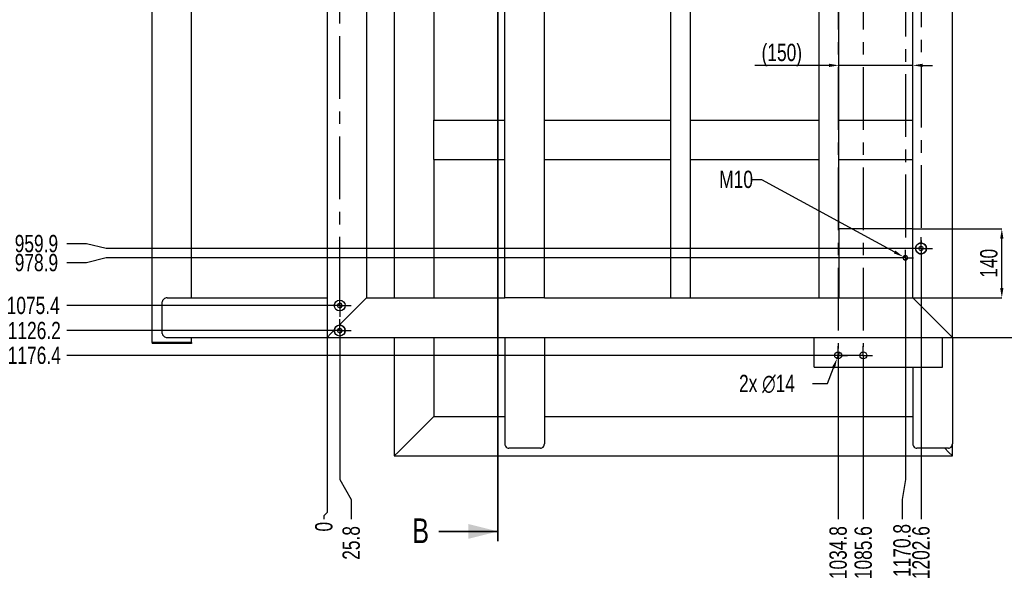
# Model space of a CAD drawing. Header units: millimetres. Extents: x 0 to 841, y 0 to 594.
# Tile 6 of 19: x 151 to 350, y 206 to 318. Entities that reach past the tile are written whole.
import ezdxf

# ---------------------------------------------------------------- set-up
doc = ezdxf.new("R2010")
doc.units = ezdxf.units.MM
doc.header["$PDSIZE"] = -1
doc.linetypes.add('CENTERX2', pattern=[20.32, 12.7, -2.54, 2.54, -2.54])
for name, color, linetype in [('COTES', 1, 'Continuous'), ('TRAIT-FINS', 9, 'Continuous'), ('TRAIT-MIXTES', 3, 'CENTERX2')]:
    doc.layers.add(name, color=color, linetype=linetype)
doc.layers.add('TRAIT-FORT', color=4, linetype='Continuous', lineweight=25)
doc.styles.add('SLDTEXTSTYLE0', font='TXT', dxfattribs={"width": 0.75})
doc.dimstyles.new('SLDDIMSTYLE0', dxfattribs={"dimtxt": 3.5, "dimasz": 0.333333, "dimexe": 0, "dimexo": 0.0625, "dimgap": 0.875, "dimtad": 0, "dimtih": 1, "dimtoh": 1, "dimdec": 1, "dimlfac": 10, "dimrnd": 1e-09, "dimdsep": 46, "dimtxsty": 'SLDTEXTSTYLE0', "dimblk1": 'ORIGIN', "dimblk2": 'ORIGIN', "dimsah": 1, "dimcen": 0.09, "dimadec": 0, "dimazin": 2, "dimtfac": 1, "dimtdec": 1, "dimtofl": 0, "dimtmove": 0, "dimatfit": 3, "dimldrblk": 'ORIGIN', "dimfxl": 1, "dimfrac": 2, "dimtolj": 1, "dimtzin": 12, "dimarcsym": 0})
doc.dimstyles.new('SLDDIMSTYLE1', dxfattribs={"dimtxt": 3.5, "dimasz": 2, "dimexe": 0, "dimexo": 0.0625, "dimgap": 0.875, "dimtad": 0, "dimtih": 1, "dimtoh": 1, "dimdec": 1, "dimlfac": 10, "dimrnd": 1e-09, "dimzin": 12, "dimdsep": 46, "dimtxsty": 'SLDTEXTSTYLE0', "dimsah": 1, "dimcen": 0.09, "dimadec": 0, "dimazin": 3, "dimtfac": 1, "dimtdec": 1, "dimtofl": 0, "dimtmove": 0, "dimatfit": 3, "dimfxl": 1, "dimfrac": 2, "dimtolj": 1, "dimtzin": 12, "dimarcsym": 0})
doc.dimstyles.new('SLDDIMSTYLE2', dxfattribs={"dimtxt": 3.5, "dimasz": 2, "dimexe": 0, "dimexo": 0.0625, "dimgap": 0.875, "dimtad": 0, "dimtih": 1, "dimtoh": 1, "dimdec": 0, "dimlfac": 10, "dimrnd": 1e-09, "dimzin": 12, "dimdsep": 46, "dimtxsty": 'SLDTEXTSTYLE0', "dimblk1": 'NONE', "dimsah": 1, "dimcen": 0, "dimadec": 0, "dimazin": 3, "dimtfac": 1, "dimtdec": 0, "dimtmove": 0, "dimatfit": 3, "dimldrblk": 'NONE', "dimfxl": 1, "dimfrac": 2, "dimtolj": 1, "dimtzin": 12, "dimarcsym": 0})
doc.dimstyles.new('SLDDIMSTYLE3', dxfattribs={"dimtxt": 3.5, "dimasz": 2, "dimexe": 0, "dimexo": 0.0625, "dimgap": 0.875, "dimtad": 1, "dimdec": 0, "dimlfac": 10, "dimrnd": 1e-09, "dimzin": 12, "dimdsep": 46, "dimtxsty": 'SLDTEXTSTYLE0', "dimsah": 1, "dimcen": 0.09, "dimadec": 0, "dimazin": 3, "dimtfac": 1, "dimtdec": 0, "dimtofl": 0, "dimtmove": 0, "dimatfit": 3, "dimfxl": 1, "dimfrac": 2, "dimtolj": 1, "dimtzin": 12, "dimarcsym": 0})
doc.dimstyles.new('SLDDIMSTYLE4', dxfattribs={"dimtxt": 3.5, "dimasz": 2, "dimexe": 0, "dimexo": 0.0625, "dimgap": 0.875, "dimtad": 1, "dimdec": 0, "dimlfac": 10, "dimrnd": 1e-09, "dimzin": 12, "dimdsep": 46, "dimtxsty": 'SLDTEXTSTYLE0', "dimsah": 1, "dimcen": 0.09, "dimadec": 0, "dimazin": 3, "dimtfac": 1, "dimtdec": 0, "dimtmove": 0, "dimatfit": 0, "dimfxl": 1, "dimfrac": 2, "dimtolj": 1, "dimtzin": 12, "dimarcsym": 0})
doc.dimstyles.new('SLDDIMSTYLE5', dxfattribs={"dimtxt": 3.5, "dimasz": 2, "dimexe": 0, "dimexo": 0.0625, "dimgap": 0.875, "dimtad": 0, "dimtih": 1, "dimtoh": 1, "dimdec": 0, "dimlfac": 10, "dimrnd": 1e-09, "dimzin": 12, "dimdsep": 46, "dimtxsty": 'SLDTEXTSTYLE0', "dimblk1": 'NONE', "dimsah": 1, "dimcen": 0, "dimadec": 0, "dimazin": 3, "dimtfac": 1, "dimtdec": 0, "dimtmove": 0, "dimatfit": 3, "dimldrblk": 'NONE', "dimfxl": 1, "dimfrac": 2, "dimtolj": 1, "dimtzin": 12, "dimarcsym": 0})

# ---------------------------------------------------------------- blocks, each defined once
blk = doc.blocks.new('_D_5')
at = {"layer": 'COTES', "color": 0, "lineweight": -2, "transparency": 16777216}
for p, q in [((164.37, 272.35), (160.37, 272.35)), ((168.37, 271.38), (164.37, 272.35)), ((330.96, 271.38), (168.37, 271.38))]:
    blk.add_line(p, q, dxfattribs=at)
at = {"layer": 'Defpoints', "color": 0, "transparency": 16777216}
for p in [(180.73, 367.37), (160.37, 272.35), (331.02, 271.38)]:
    blk.add_point(p, dxfattribs=at)
at = {"layer": 'COTES', "color": 0, "transparency": 16777216, "insert": (154.24, 272.35), "char_height": 3.5, "attachment_point": 5, "style": 'SLDTEXTSTYLE0'}
blk.add_mtext('\\A1;959.9', dxfattribs=at)
blk = doc.blocks.new('_D_6')
at = {"layer": 'COTES', "color": 0, "lineweight": -2, "transparency": 16777216}
for p, q in [((168.37, 269.48), (164.37, 268.5)), ((328.46, 269.48), (168.37, 269.48)), ((164.37, 268.5), (160.37, 268.5))]:
    blk.add_line(p, q, dxfattribs=at)
at = {"layer": 'Defpoints', "color": 0, "transparency": 16777216}
for p in [(180.73, 367.37), (328.52, 269.48), (160.37, 268.5)]:
    blk.add_point(p, dxfattribs=at)
at = {"layer": 'COTES', "color": 0, "transparency": 16777216, "insert": (154.24, 268.5), "char_height": 3.5, "attachment_point": 5, "style": 'SLDTEXTSTYLE0'}
blk.add_mtext('\\A1;978.9', dxfattribs=at)
blk = doc.blocks.new('_D_7')
at = {"layer": 'COTES', "color": 0, "lineweight": -2, "transparency": 16777216}
blk.add_line((213.28, 259.83), (160.37, 259.83), dxfattribs=at)
at = {"layer": 'Defpoints', "color": 0, "transparency": 16777216}
for p in [(180.73, 367.37), (160.37, 259.83), (213.35, 259.83)]:
    blk.add_point(p, dxfattribs=at)
at = {"layer": 'COTES', "color": 0, "transparency": 16777216, "insert": (153.59, 259.83), "char_height": 3.5, "attachment_point": 5, "style": 'SLDTEXTSTYLE0'}
blk.add_mtext('\\A1;1075.4', dxfattribs=at)
blk = doc.blocks.new('_D_8')
at = {"layer": 'COTES', "color": 0, "lineweight": -2, "transparency": 16777216}
blk.add_line((213.28, 254.75), (160.37, 254.75), dxfattribs=at)
at = {"layer": 'Defpoints', "color": 0, "transparency": 16777216}
for p in [(180.73, 367.37), (160.37, 254.75), (213.35, 254.75)]:
    blk.add_point(p, dxfattribs=at)
at = {"layer": 'COTES', "color": 0, "transparency": 16777216, "insert": (153.81, 254.75), "char_height": 3.5, "attachment_point": 5, "style": 'SLDTEXTSTYLE0'}
blk.add_mtext('\\A1;1126.2', dxfattribs=at)
blk = doc.blocks.new('_D_9')
at = {"layer": 'COTES', "color": 0, "lineweight": -2, "transparency": 16777216}
blk.add_line((319.66, 249.73), (160.37, 249.73), dxfattribs=at)
at = {"layer": 'Defpoints', "color": 0, "transparency": 16777216}
for p in [(180.73, 367.37), (160.37, 249.73), (319.73, 249.73)]:
    blk.add_point(p, dxfattribs=at)
at = {"layer": 'COTES', "color": 0, "transparency": 16777216, "insert": (153.81, 249.73), "char_height": 3.5, "attachment_point": 5, "style": 'SLDTEXTSTYLE0'}
blk.add_mtext('\\A1;1176.4', dxfattribs=at)
blk = doc.blocks.new('_D_11')
at = {"layer": 'COTES', "color": 0, "lineweight": -2, "transparency": 16777216}
for p, q in [((213.07, 253.31), (213.07, 217.9)), ((213.07, 217.9), (212.44, 217.24)), ((212.44, 217.24), (212.44, 216.57))]:
    blk.add_line(p, q, dxfattribs=at)
at = {"layer": 'Defpoints', "color": 0, "transparency": 16777216}
for p in [(213.07, 253.37), (213.07, 253.37), (212.44, 216.57)]:
    blk.add_point(p, dxfattribs=at)
at = {"layer": 'COTES', "color": 0, "transparency": 16777216, "insert": (212.44, 215.04), "char_height": 3.5, "attachment_point": 5, "rotation": 90, "style": 'SLDTEXTSTYLE0'}
blk.add_mtext('\\A1;0', dxfattribs=at)
blk = doc.blocks.new('_Origin')
at = {"color": 0, "linetype": 'ByBlock', "lineweight": -2}
blk.add_line((0, 0), (-1, 0), dxfattribs=at)
blk.add_circle((0, 0), 0.5, dxfattribs=at)
blk = doc.blocks.new('_D_12')
at = {"layer": 'COTES', "color": 0, "lineweight": -2, "transparency": 16777216}
for p, q in [((215.65, 252.39), (215.65, 224.57)), ((215.65, 224.57), (217.98, 220.57)), ((217.98, 220.57), (217.98, 216.57))]:
    blk.add_line(p, q, dxfattribs=at)
at = {"layer": 'Defpoints', "color": 0, "transparency": 16777216}
for p in [(213.07, 253.37), (215.65, 252.45), (217.98, 216.57)]:
    blk.add_point(p, dxfattribs=at)
at = {"layer": 'COTES', "color": 0, "transparency": 16777216, "insert": (217.98, 211.76), "char_height": 3.5, "attachment_point": 5, "rotation": 90, "style": 'SLDTEXTSTYLE0'}
blk.add_mtext('\\A1;25.8', dxfattribs=at)
blk = doc.blocks.new('_D_13')
at = {"layer": 'COTES', "color": 0, "lineweight": -2, "transparency": 16777216}
blk.add_line((316.55, 247.77), (316.55, 216.57), dxfattribs=at)
at = {"layer": 'Defpoints', "color": 0, "transparency": 16777216}
for p in [(213.07, 253.37), (316.55, 247.83), (316.55, 216.57)]:
    blk.add_point(p, dxfattribs=at)
at = {"layer": 'COTES', "color": 0, "transparency": 16777216, "insert": (316.55, 209.79), "char_height": 3.5, "attachment_point": 5, "rotation": 90, "style": 'SLDTEXTSTYLE0'}
blk.add_mtext('\\A1;1034.8', dxfattribs=at)
blk = doc.blocks.new('_D_14')
at = {"layer": 'COTES', "color": 0, "lineweight": -2, "transparency": 16777216}
blk.add_line((321.63, 247.77), (321.63, 216.57), dxfattribs=at)
at = {"layer": 'Defpoints', "color": 0, "transparency": 16777216}
for p in [(213.07, 253.37), (321.63, 247.83), (321.63, 216.57)]:
    blk.add_point(p, dxfattribs=at)
at = {"layer": 'COTES', "color": 0, "transparency": 16777216, "insert": (321.63, 209.79), "char_height": 3.5, "attachment_point": 5, "rotation": 90, "style": 'SLDTEXTSTYLE0'}
blk.add_mtext('\\A1;1085.6', dxfattribs=at)
blk = doc.blocks.new('_D_15')
at = {"layer": 'COTES', "color": 0, "lineweight": -2, "transparency": 16777216}
for p, q in [((330.15, 267.79), (330.15, 224.57)), ((330.15, 224.57), (329.48, 220.57)), ((329.48, 220.57), (329.48, 216.57))]:
    blk.add_line(p, q, dxfattribs=at)
at = {"layer": 'Defpoints', "color": 0, "transparency": 16777216}
for p in [(330.15, 267.85), (213.07, 253.37), (329.48, 216.57)]:
    blk.add_point(p, dxfattribs=at)
at = {"layer": 'COTES', "color": 0, "transparency": 16777216, "insert": (329.48, 210.23), "char_height": 3.5, "attachment_point": 5, "rotation": 90, "style": 'SLDTEXTSTYLE0'}
blk.add_mtext('\\A1;1170.8', dxfattribs=at)
blk = doc.blocks.new('_D_16')
at = {"layer": 'COTES', "color": 0, "lineweight": -2, "transparency": 16777216}
blk.add_line((333.32, 269.02), (333.32, 216.57), dxfattribs=at)
at = {"layer": 'Defpoints', "color": 0, "transparency": 16777216}
for p in [(333.32, 269.08), (213.07, 253.37), (333.32, 216.57)]:
    blk.add_point(p, dxfattribs=at)
at = {"layer": 'COTES', "color": 0, "transparency": 16777216, "insert": (333.32, 209.79), "char_height": 3.5, "attachment_point": 5, "rotation": 90, "style": 'SLDTEXTSTYLE0'}
blk.add_mtext('\\A1;1202.6', dxfattribs=at)
blk = doc.blocks.new('_D_18')
at = {"layer": 'COTES', "color": 0, "lineweight": -2, "transparency": 16777216}
for p, q in [((299.04, 285.38), (301.04, 285.38)), ((301.04, 285.38), (327.95, 270.67)), ((330.59, 269.24), (329.71, 269.72))]:
    blk.add_line(p, q, dxfattribs=at)
at = {"layer": 'COTES', "color": 0, "transparency": 16777216}
blk.add_solid([(328.11, 270.97), (327.79, 270.38), (329.71, 269.72)], dxfattribs=at)
at = {"layer": 'Defpoints', "color": 0, "transparency": 16777216}
for p in [(329.71, 269.72), (330.59, 269.24)]:
    blk.add_point(p, dxfattribs=at)
at = {"layer": 'COTES', "color": 0, "transparency": 16777216, "insert": (292.47, 287.13), "char_height": 3.5, "attachment_point": 1, "style": 'SLDTEXTSTYLE0'}
blk.add_mtext('\\A1;M10', dxfattribs=at)
blk = doc.blocks.new('_None')
blk = doc.blocks.new('_D_20')
at = {"layer": 'COTES', "color": 0, "lineweight": -2, "transparency": 16777216}
for p, q in [((339.73, 367.37), (359.81, 367.37)), ((359.81, 255.37), (359.81, 365.37)), ((339.73, 253.37), (359.81, 253.37))]:
    blk.add_line(p, q, dxfattribs=at)
at = {"layer": 'COTES', "color": 0, "transparency": 16777216}
for points in [[(359.48, 365.37), (360.15, 365.37), (359.81, 367.37)], [(359.48, 255.37), (360.15, 255.37), (359.81, 253.37)]]:
    blk.add_solid(points, dxfattribs=at)
at = {"layer": 'Defpoints', "color": 0, "transparency": 16777216}
for p in [(339.67, 367.37), (359.81, 367.37), (339.67, 253.37)]:
    blk.add_point(p, dxfattribs=at)
at = {"layer": 'COTES', "color": 0, "transparency": 16777216, "insert": (355.44, 310.37), "char_height": 3.5, "attachment_point": 2, "rotation": 90, "style": 'SLDTEXTSTYLE0'}
blk.add_mtext('\\A1;(1140)', dxfattribs=at)
blk = doc.blocks.new('_D_26')
at = {"layer": 'COTES', "color": 0, "lineweight": -2, "transparency": 16777216}
for p, q in [((331.73, 275.37), (349.67, 275.37)), ((349.67, 263.37), (349.67, 273.37)), ((331.73, 261.37), (349.67, 261.37))]:
    blk.add_line(p, q, dxfattribs=at)
at = {"layer": 'COTES', "color": 0, "transparency": 16777216}
for points in [[(349.34, 273.37), (350, 273.37), (349.67, 275.37)], [(349.34, 263.37), (350, 263.37), (349.67, 261.37)]]:
    blk.add_solid(points, dxfattribs=at)
at = {"layer": 'Defpoints', "color": 0, "transparency": 16777216}
for p in [(331.67, 275.37), (349.67, 275.37), (331.67, 261.37)]:
    blk.add_point(p, dxfattribs=at)
at = {"layer": 'COTES', "color": 0, "transparency": 16777216, "insert": (345.29, 268.37), "char_height": 3.5, "attachment_point": 2, "rotation": 90, "style": 'SLDTEXTSTYLE0'}
blk.add_mtext('\\A1;140', dxfattribs=at)
blk = doc.blocks.new('_D_27')
at = {"layer": 'COTES', "color": 0, "lineweight": -2, "transparency": 16777216}
for p, q in [((314.67, 308.46), (299.67, 308.46)), ((316.67, 275.43), (316.67, 308.46)), ((331.67, 308.46), (316.67, 308.46)), ((331.67, 275.43), (331.67, 308.46)), ((333.67, 308.46), (335.67, 308.46))]:
    blk.add_line(p, q, dxfattribs=at)
at = {"layer": 'COTES', "color": 0, "transparency": 16777216}
for points in [[(314.67, 308.79), (314.67, 308.12), (316.67, 308.46)], [(333.67, 308.79), (333.67, 308.12), (331.67, 308.46)]]:
    blk.add_solid(points, dxfattribs=at)
at = {"layer": 'Defpoints', "color": 0, "transparency": 16777216}
for p in [(316.67, 308.46), (316.67, 275.37), (331.67, 275.37)]:
    blk.add_point(p, dxfattribs=at)
at = {"layer": 'COTES', "color": 0, "transparency": 16777216, "insert": (305.14, 312.83), "char_height": 3.5, "attachment_point": 2, "style": 'SLDTEXTSTYLE0'}
blk.add_mtext('\\A1;(150)', dxfattribs=at)
blk = doc.blocks.new('_D_29')
at = {"layer": 'COTES', "color": 0, "lineweight": -2, "transparency": 16777216}
for p, q in [((316.79, 250.39), (316.3, 249.08)), ((314.41, 244.05), (315.6, 247.21)), ((311.36, 244.05), (314.41, 244.05))]:
    blk.add_line(p, q, dxfattribs=at)
at = {"layer": 'COTES', "color": 0, "transparency": 16777216}
blk.add_solid([(315.28, 247.32), (315.91, 247.09), (316.3, 249.08)], dxfattribs=at)
at = {"layer": 'Defpoints', "color": 0, "transparency": 16777216}
for p in [(316.79, 250.39), (316.3, 249.08)]:
    blk.add_point(p, dxfattribs=at)
at = {"layer": 'COTES', "color": 0, "transparency": 16777216, "insert": (296.48, 245.8), "char_height": 3.5, "attachment_point": 1, "style": 'SLDTEXTSTYLE0'}
blk.add_mtext('\\A1;2x ∅14', dxfattribs=at)
blk = doc.blocks.new('SW_CENTERMARKSYMBOL_0')
at = {"layer": 'TRAIT-MIXTES', "color": 0}
for p, q in [((0, 1.2), (0, 2.3)), ((-1.2, 0), (-2.3, 0)), ((0, 0), (-1.2, 0)), ((0, 0), (0, 1.2)), ((0, 0), (0, -1.2)), ((0, 0), (1.2, 0)), ((1.2, 0), (2.3, 0)), ((0, -1.2), (0, -2.3))]:
    blk.add_line(p, q, dxfattribs=at)
blk = doc.blocks.new('SW_CENTERMARKSYMBOL_1')
at = {"layer": 'TRAIT-MIXTES', "color": 0}
for p, q in [((0, 1.2), (0, 98.52)), ((-1.2, 0), (-2.3, 0)), ((0, 0), (-1.2, 0)), ((0, 0), (0, 1.2)), ((0, 0), (0, -1.2)), ((0, 0), (1.2, 0)), ((1.2, 0), (2.3, 0)), ((0, -1.2), (0, -2.3))]:
    blk.add_line(p, q, dxfattribs=at)
blk = doc.blocks.new('SW_CENTERMARKSYMBOL_2')
at = {"layer": 'TRAIT-MIXTES', "color": 0}
for p, q in [((-1.2, 0), (-1.9, 0)), ((0, 0), (-1.2, 0)), ((0, 1.2), (0, 1.9)), ((0, 0), (0, 1.2)), ((0, 0), (0, -1.2)), ((0, 0), (1.2, 0)), ((1.2, 0), (1.9, 0)), ((0, -1.2), (0, -1.9))]:
    blk.add_line(p, q, dxfattribs=at)
blk = doc.blocks.new('SW_CENTERMARKSYMBOL_3')
at = {"layer": 'TRAIT-MIXTES', "color": 0}
for p, q in [((-1.2, 0), (-1.9, 0)), ((0, 0), (-1.2, 0)), ((0, 1.2), (0, 1.9)), ((0, 0), (0, 1.2)), ((0, 0), (0, -1.2)), ((0, 0), (1.2, 0)), ((1.2, 0), (1.9, 0)), ((0, -1.2), (0, -1.9))]:
    blk.add_line(p, q, dxfattribs=at)
blk = doc.blocks.new('SW_CENTERMARKSYMBOL_4')
at = {"layer": 'TRAIT-MIXTES', "color": 0}
for p, q in [((-1.2, 0), (-1.625, 0)), ((0, 0), (-1.2, 0)), ((0, 1.2), (0, 1.625)), ((0, 0), (0, 1.2)), ((0, 0), (0, -1.2)), ((0, 0), (1.2, 0)), ((1.2, 0), (1.625, 0)), ((0, -1.2), (0, -1.625))]:
    blk.add_line(p, q, dxfattribs=at)
blk = doc.blocks.new('SW_CENTERMARKSYMBOL_5')
at = {"layer": 'TRAIT-MIXTES', "color": 0}
for p, q in [((0, 1.2), (0, 2.3)), ((-1.2, 0), (-2.3, 0)), ((0, 0), (-1.2, 0)), ((0, 0), (0, 1.2)), ((0, 0), (0, -1.2)), ((0, 0), (1.2, 0)), ((1.2, 0), (2.3, 0)), ((0, -1.2), (0, -2.3))]:
    blk.add_line(p, q, dxfattribs=at)
blk = doc.blocks.new('SW_CENTERMARKSYMBOL_6')
at = {"layer": 'TRAIT-MIXTES', "color": 0}
for p, q in [((0, 1.2), (0, 2.3)), ((-1.2, 0), (-2.3, 0)), ((0, 0), (-1.2, 0)), ((0, 0), (0, 1.2)), ((0, 0), (0, -1.2)), ((0, 0), (1.2, 0)), ((1.2, 0), (2.3, 0)), ((0, -1.2), (0, -77.88))]:
    blk.add_line(p, q, dxfattribs=at)
blk = doc.blocks.new('SW_CENTERMARKSYMBOL_7')
at = {"layer": 'TRAIT-MIXTES', "color": 0}
for p, q in [((-1.2, 0), (-1.62, 0)), ((0, 0), (-1.2, 0)), ((0, 1.2), (0, 1.62)), ((0, 0), (0, 1.2)), ((0, 0), (0, -1.2)), ((0, 0), (1.2, 0)), ((1.2, 0), (1.62, 0)), ((0, -1.2), (0, -75.63))]:
    blk.add_line(p, q, dxfattribs=at)
blk = doc.blocks.new('SW_CENTERMARKSYMBOL_8')
at = {"layer": 'TRAIT-MIXTES', "color": 0}
for p, q in [((-1.2, 0), (-1.9, 0)), ((0, 0), (-1.2, 0)), ((0, 1.2), (0, 1.9)), ((0, 0), (0, 1.2)), ((0, 0), (0, -1.2)), ((0, 0), (1.2, 0)), ((1.2, 0), (1.9, 0)), ((0, -1.2), (0, -119.16))]:
    blk.add_line(p, q, dxfattribs=at)
blk = doc.blocks.new('SW_CENTERMARKSYMBOL_9')
at = {"layer": 'TRAIT-MIXTES', "color": 0}
for p, q in [((-1.2, 0), (-1.9, 0)), ((0, 0), (-1.2, 0)), ((0, 1.2), (0, 1.9)), ((0, 0), (0, 1.2)), ((0, 0), (0, -1.2)), ((0, 0), (1.2, 0)), ((1.2, 0), (1.9, 0)), ((0, -1.2), (0, -118.81))]:
    blk.add_line(p, q, dxfattribs=at)

msp = doc.modelspace()

# ---------------------------------------------------------------- linework, layer by layer
at = {"lineweight": 35}
for p, q in [((247.681976, 399.715602), (247.681976, 212.090936)), ((235.681976, 214.090936), (247.681976, 214.090936))]:
    msp.add_line(p, q, dxfattribs=at)
msp.add_solid([(247.681976, 214.090936), (241.681976, 215.590936), (241.681976, 212.590936)], dxfattribs=at)
at = {"layer": 'TRAIT-FINS', "lineweight": 18}
msp.add_circle((330.148489, 269.476436), 0.5, dxfattribs=at)
for centre in [(215.645161, 259.829084), (215.645161, 254.749084)]:
    msp.add_arc(centre, 0.5, 255, 195, dxfattribs=at)
at = {"layer": 'TRAIT-FORT', "lineweight": 25}
for p, q in [((177.668489, 252.370936), (177.668489, 368.370936)), ((213.068489, 367.370936), (213.068489, 253.370936)), ((339.668489, 253.370936), (339.668489, 367.370936)), ((185.668489, 261.370936), (185.668489, 359.370936)), ((221.068489, 359.370936), (221.068489, 261.370936)), ((226.668489, 359.370936), (226.668489, 261.370936)), ((234.668489, 358.870936), (234.668489, 297.370936)), ((249.068489, 261.370936), (249.068489, 359.370936)), ((257.068489, 261.370936), (257.068489, 359.370936)), ((282.668489, 261.370936), (282.668489, 359.370936)), ((286.668489, 261.370936), (286.668489, 359.370936)), ((312.668489, 261.370936), (312.668489, 359.370936)), ((316.668489, 275.370936), (316.668489, 345.370936)), ((331.668489, 275.370936), (331.668489, 345.370936)), ((234.668489, 297.370936), (249.068489, 297.370936)), ((234.668489, 296.570936), (234.668489, 297.370936)), ((257.068489, 297.370936), (282.668489, 297.370936)), ((286.668489, 297.370936), (312.668489, 297.370936)), ((316.668489, 297.370936), (331.668489, 297.370936)), ((234.668489, 290.170936), (234.668489, 296.570936)), ((234.668489, 289.370936), (234.668489, 290.170936)), ((234.668489, 289.370936), (249.068489, 289.370936)), ((234.668489, 289.370936), (234.668489, 261.370936)), ((257.068489, 289.370936), (282.668489, 289.370936)), ((286.668489, 289.370936), (312.668489, 289.370936)), ((316.668489, 289.370936), (331.668489, 289.370936)), ((316.668489, 275.370936), (316.668489, 261.370936)), ((331.668489, 275.370936), (316.668489, 275.370936)), ((331.668489, 261.370936), (331.668489, 275.370936)), ((180.732773, 261.370936), (213.068489, 261.370936)), ((220.268489, 260.570936), (221.068489, 261.370936)), ((221.068489, 261.370936), (220.268489, 260.570936)), ((221.068489, 261.370936), (249.068489, 261.370936)), ((249.868489, 261.370936), (249.068489, 261.370936)), ((256.268489, 261.370936), (249.868489, 261.370936)), ((257.068489, 261.370936), (256.268489, 261.370936)), ((257.068489, 261.370936), (282.668489, 261.370936)), ((282.668489, 261.370936), (283.268489, 261.370936)), ((283.268489, 261.370936), (286.068489, 261.370936)), ((286.068489, 261.370936), (286.668489, 261.370936)), ((286.668489, 261.370936), (312.668489, 261.370936)), ((312.668489, 261.370936), (313.268489, 261.370936)), ((313.268489, 261.370936), (316.068489, 261.370936)), ((316.068489, 261.370936), (316.668489, 261.370936)), ((316.668489, 261.370936), (331.668489, 261.370936)), ((331.668489, 261.370936), (332.468489, 260.570936)), ((332.468489, 260.570936), (331.668489, 261.370936)), ((179.717558, 254.170936), (179.717558, 260.570936)), ((215.541767, 255.844213), (220.268489, 260.570936)), ((332.468489, 260.570936), (338.868489, 254.170936)), ((180.732773, 253.370936), (213.068489, 253.370936)), ((185.668489, 252.370936), (185.668489, 253.370936)), ((213.068489, 253.370936), (213.868489, 254.170936)), ((213.868489, 254.170936), (213.068489, 253.370936)), ((213.068489, 253.370936), (311.668489, 253.370936)), ((213.868489, 254.170936), (214.550031, 254.852478)), ((226.668489, 253.370936), (226.668489, 229.370936)), ((234.668489, 253.370936), (234.668489, 237.370936)), ((249.068489, 253.370936), (249.068489, 231.817594)), ((257.068489, 253.370936), (257.068489, 231.817594)), ((311.668489, 247.370936), (311.668489, 253.370936)), ((311.668489, 253.370936), (337.668489, 253.370936)), ((337.668489, 247.370936), (337.668489, 253.370936)), ((337.668489, 253.370936), (339.668489, 253.370936)), ((338.868489, 254.170936), (339.668489, 253.370936)), ((339.668489, 253.370936), (338.868489, 254.170936)), ((339.668489, 253.370936), (339.668489, 231.817594)), ((177.668489, 252.370936), (177.668489, 252.170936)), ((178.468489, 252.370936), (177.668489, 252.370936)), ((178.468489, 252.170936), (177.668489, 252.170936)), ((184.868489, 252.370936), (178.468489, 252.370936)), ((184.868489, 252.170936), (178.468489, 252.170936)), ((185.668489, 252.370936), (184.868489, 252.370936)), ((185.668489, 252.170936), (184.868489, 252.170936)), ((185.668489, 252.370936), (185.668489, 252.170936)), ((311.668489, 247.370936), (337.668489, 247.370936)), ((331.668489, 247.370936), (331.668489, 231.817594)), ((233.868489, 236.570936), (234.668489, 237.370936)), ((234.668489, 237.370936), (233.868489, 236.570936)), ((234.668489, 237.370936), (249.068489, 237.370936)), ((257.068489, 237.370936), (331.668489, 237.370936)), ((227.468489, 230.170936), (233.868489, 236.570936)), ((339.668489, 229.370936), (339.668489, 231.817594)), ((226.668489, 229.370936), (227.468489, 230.170936)), ((227.468489, 230.170936), (226.668489, 229.370936)), ((226.668489, 229.370936), (339.668489, 229.370936)), ((256.268489, 230.919733), (249.868489, 230.919733)), ((338.868489, 230.919733), (332.468489, 230.919733)), ((338.119692, 230.919733), (338.868489, 230.170936)), ((338.868489, 230.170936), (339.668489, 229.370936)), ((339.668489, 229.370936), (338.868489, 230.170936))]:
    msp.add_line(p, q, dxfattribs=at)
for centre, radius in [((333.323489, 271.381436), 1.1), ((333.323489, 271.381436), 0.425), ((330.148489, 269.476436), 0.425), ((215.645161, 259.829084), 1.1), ((215.645161, 259.829084), 0.425), ((215.645161, 254.749084), 1.1), ((215.645161, 254.749084), 0.425), ((316.546661, 249.732584), 0.7), ((321.626661, 249.732584), 0.7)]:
    msp.add_circle(centre, radius, dxfattribs=at)
for centre, start, end in [((333.323489, 271.381436), 218.98845731, 141.01154269), ((215.645161, 254.749084), 95.39348921, 174.60651079), ((215.645161, 254.749084), 328.292098, 95.39348921), ((215.645161, 254.749084), 174.60651079, 211.707902)]:
    msp.add_arc(centre, 1.1, start, end, dxfattribs=at)
for centre, major_axis, ratio, start_param, end_param in [((180.732773, 260.570936), (1.015215, 0), 0.7880107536, 1.5707963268, 3.1415926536), ((180.732773, 254.170936), (1.015215, 0), 0.7880107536, 3.1415926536, 4.7123889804), ((249.868489, 231.817594), (0, -0.897861), 0.8910065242, 4.7123889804, 6.2831853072), ((256.268489, 231.817594), (0, -0.897861), 0.8910065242, 0, 1.5707963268), ((332.468489, 231.817594), (0, -0.897861), 0.8910065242, 4.7123889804, 6.2831853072), ((338.868489, 231.817594), (0, -0.897861), 0.8910065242, 0, 1.5707963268)]:
    msp.add_ellipse(centre, major_axis=major_axis, ratio=ratio, start_param=start_param, end_param=end_param, dxfattribs=at)
for points, knots in [([(332.468489, 270.689355), (332.428727, 270.738477), (332.393909, 270.790072), (332.333448, 270.898063), (332.307809, 270.954459), (332.276416, 271.042886), (332.267138, 271.073053), (332.25134, 271.133499), (332.244761, 271.163922), (332.228921, 271.255797), (332.223528, 271.31785), (332.223469, 271.412202), (332.224812, 271.443775), (332.230126, 271.506081), (332.234097, 271.536969), (332.249875, 271.628857), (332.265521, 271.689089), (332.307423, 271.80753), (332.333223, 271.864374), (332.393856, 271.972737), (332.428739, 272.024409), (332.468489, 272.073516)], [0, 0, 0, 0, 0.125, 0.125, 0.25, 0.25, 0.3125, 0.3125, 0.375, 0.375, 0.5, 0.5, 0.5625, 0.5625, 0.625, 0.625, 0.75, 0.75, 0.875, 0.875, 1, 1, 1, 1]), ([(214.866367, 253.973518), (214.852766, 253.987111), (214.816597, 254.023257), (214.763232, 254.088914), (214.727387, 254.143478), (214.709349, 254.170936)], [0, 0, 0, 0, 0.2304083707, 0.6127337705, 1, 1, 1, 1])]:
    msp.add_open_spline(points, degree=3, knots=knots, dxfattribs=at)

# ---------------------------------------------------------------- block references
at = {"layer": 'TRAIT-MIXTES'}
for name, p in [('SW_CENTERMARKSYMBOL_8', (316.546661, 370.255583)), ('SW_CENTERMARKSYMBOL_9', (321.626661, 370.255583)), ('SW_CENTERMARKSYMBOL_1', (215.645161, 259.829084)), ('SW_CENTERMARKSYMBOL_6', (333.323489, 350.400836)), ('SW_CENTERMARKSYMBOL_7', (330.148489, 348.495836)), ('SW_CENTERMARKSYMBOL_5', (333.323489, 271.381436)), ('SW_CENTERMARKSYMBOL_4', (330.148489, 269.476436)), ('SW_CENTERMARKSYMBOL_0', (215.645161, 254.749084)), ('SW_CENTERMARKSYMBOL_2', (316.546661, 249.732584)), ('SW_CENTERMARKSYMBOL_3', (321.626661, 249.732584))]:
    msp.add_blockref(name, p, dxfattribs=at)

# ---------------------------------------------------------------- texts
at = {"insert": (230.363601, 216.722248), "char_height": 5, "attachment_point": 1, "style": 'SLDTEXTSTYLE0'}
msp.add_mtext('B', dxfattribs=at)

# ---------------------------------------------------------------- dimensions: what is measured, and where the dimension line sits
at = {"layer": 'COTES'}
for feature_location, offset, dtype, origin, dimstyle, picture, middle in [((213.345161, 259.829084), (-52.976972, 0), 0, (180.732773, 367.370936), 'SLDDIMSTYLE1', '_D_7', (153.58694, 259.829084)), ((213.345161, 254.749084), (-52.976972, 0), 0, (180.732773, 367.370936), 'SLDDIMSTYLE1', '_D_8', (153.80569, 254.749084)), ((319.726661, 249.732584), (-159.358472, 0), 0, (180.732773, 367.370936), 'SLDDIMSTYLE1', '_D_9', (153.80569, 249.732584)), ((331.023489, 271.381436), (-170.655299, 0.97155), 0, (180.732773, 367.370936), 'SLDDIMSTYLE1', '_D_5', (154.24319, 272.352986)), ((328.523489, 269.476436), (-168.155299, -0.97155), 0, (180.732773, 367.370936), 'SLDDIMSTYLE1', '_D_6', (154.24319, 268.504886)), ((333.3234887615, 269.0814356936), (0, -52.5104999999), 1, (213.0684887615, 253.3709356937), 'SLDDIMSTYLE1', '_D_16', (333.3234887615, 209.7896856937)), ((330.148489, 267.851436), (-0.6731, -51.2805), 1, (213.068489, 253.370936), 'SLDDIMSTYLE1', '_D_15', (329.475389, 210.227186)), ((213.0684887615, 253.3709356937), (-0.6282637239, -36.8), 1, (213.0684887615, 253.3709356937), 'SLDDIMSTYLE0', '_D_11', (212.4402250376, 215.0396856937)), ((215.645161, 252.449084), (2.335446, -35.878148), 1, (213.068489, 253.370936), 'SLDDIMSTYLE1', '_D_12', (217.980607, 211.758436)), ((316.546661, 247.832584), (0, -31.261648), 1, (213.068489, 253.370936), 'SLDDIMSTYLE1', '_D_13', (316.546661, 209.789686)), ((321.626661, 247.832584), (0, -31.261648), 1, (213.068489, 253.370936), 'SLDDIMSTYLE1', '_D_14', (321.626661, 209.789686))]:
    dim = msp.add_ordinate_dim(feature_location=feature_location, offset=offset, dtype=dtype, origin=origin, dimstyle=dimstyle, dxfattribs=at)
    dim.commit()
    dim.dimension.update_dxf_attribs({"geometry": picture, "text_midpoint": middle})
dim = msp.add_linear_dim(base=(359.811891, 367.370936), p1=(339.668489, 253.370936), p2=(339.668489, 367.370936), angle=90, text='(<>)', dimstyle='SLDDIMSTYLE3', dxfattribs=at)
dim.commit()
dim.dimension.update_dxf_attribs({"geometry": '_D_20', "text_midpoint": (359.811891, 310.370936), "dimtype": 160})
dim = msp.add_linear_dim(base=(316.668489, 308.457817), p1=(331.668489, 275.370936), p2=(316.668489, 275.370936), text='(<>)', dimstyle='SLDDIMSTYLE4', dxfattribs=at)
dim.commit()
dim.dimension.update_dxf_attribs({"geometry": '_D_27', "text_midpoint": (305.136855, 308.457817), "dimtype": 160})
dim = msp.add_diameter_dim_2p(p1=(330.587285, 269.236731), p2=(329.709693, 269.71614), text='M<>', dimstyle='SLDDIMSTYLE2', override={"dimpost": '<>'}, dxfattribs=at)
dim.commit()
dim.dimension.update_dxf_attribs({"geometry": '_D_18', "text_midpoint": (295.318248, 285.379396), "dimtype": 163})
dim = msp.add_linear_dim(base=(349.668489, 275.370936), p1=(331.668489, 261.370936), p2=(331.668489, 275.370936), angle=90, dimstyle='SLDDIMSTYLE3', dxfattribs=at)
dim.commit()
dim.dimension.update_dxf_attribs({"geometry": '_D_26', "text_midpoint": (349.668489, 268.370936), "dimtype": 160})
dim = msp.add_diameter_dim_2p(p1=(316.79324, 250.387717), p2=(316.300083, 249.077451), text='2x <>', dimstyle='SLDDIMSTYLE5', dxfattribs=at)
dim.commit()
dim.dimension.update_dxf_attribs({"geometry": '_D_29', "text_midpoint": (303.480038, 244.052052), "dimtype": 163})

doc.saveas('drawing.dxf')
